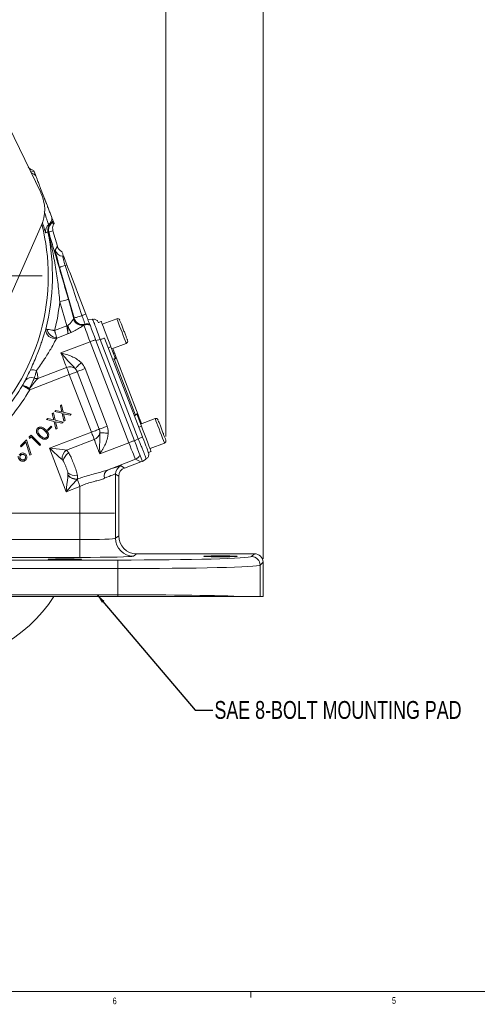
# Model space of a CAD drawing. Header units: inches. Extents: x 0.3 to 33.9, y 0.2 to 21.6.
# Tile 2 of 26: x 9.7 to 16.1, y 0.2 to 14. Entities that reach past the tile are written whole.
import ezdxf

# ---------------------------------------------------------------- set-up
doc = ezdxf.new("R2010")
doc.units = ezdxf.units.IN
doc.header["$MEASUREMENT"] = 0
doc.layers.add('SLD-0', color=7, linetype='Continuous', lineweight=15)
doc.styles.add('SLDTEXTSTYLE0', font='TXT', dxfattribs={"width": 0.75})
doc.dimstyles.new('SLDDIMSTYLE0', dxfattribs={"dimtxt": 0.25, "dimasz": 0.13, "dimexe": 0, "dimexo": 0.0625, "dimgap": 0.0625, "dimtad": 0, "dimtih": 1, "dimtoh": 1, "dimrnd": 1e-09, "dimzin": 12, "dimdsep": 46, "dimtxsty": 'SLDTEXTSTYLE0', "dimsah": 1, "dimcen": 0.09, "dimadec": 0, "dimazin": 3, "dimtfac": 1, "dimtofl": 0, "dimtmove": 0, "dimatfit": 3, "dimfxl": 1, "dimfrac": 2, "dimtolj": 1, "dimtzin": 12, "dimarcsym": 0})
doc.dimstyles.new('SLDDIMSTYLE1', dxfattribs={"dimtxt": 0.25, "dimasz": 0.13, "dimexe": 0, "dimexo": 0.0625, "dimgap": 0.0625, "dimtad": 0, "dimtih": 1, "dimtoh": 1, "dimrnd": 1e-09, "dimzin": 12, "dimdsep": 46, "dimtxsty": 'SLDTEXTSTYLE0', "dimsah": 1, "dimcen": 0.09, "dimadec": 0, "dimazin": 3, "dimtfac": 1, "dimtmove": 0, "dimatfit": 0, "dimfxl": 1, "dimfrac": 2, "dimtolj": 1, "dimtzin": 12, "dimarcsym": 0})
doc.dimstyles.new('SLDDIMSTYLE2', dxfattribs={"dimtxt": 0, "dimasz": 0.13, "dimexe": 0, "dimexo": 0.0625, "dimgap": 0, "dimtad": 0, "dimtih": 1, "dimtoh": 1, "dimdec": 0, "dimrnd": 1e-09, "dimzin": 0, "dimdsep": 46, "dimtxsty": 'Standard', "dimsah": 1, "dimcen": 0.09, "dimadec": 0, "dimazin": 0, "dimtfac": 0.13, "dimtdec": 0, "dimtofl": 0, "dimtmove": 0, "dimatfit": 3, "dimfxl": 1, "dimfrac": 2, "dimtolj": 1, "dimtzin": 0, "dimarcsym": 0})

# ---------------------------------------------------------------- blocks, each defined once
blk = doc.blocks.new('_D_1')
at = {"layer": 'SLD-0'}
for p, q in [((11.704, 8.197), (11.704, 15.704)), ((11.907, 15.616), (11.856, 15.616)), ((11.856, 15.616), (11.856, 15.219)), ((12.865, 15.616), (12.916, 15.616)), ((12.916, 15.616), (12.916, 15.219)), ((13.069, 6.483), (13.069, 15.704)), ((11.704, 15.579), (11.454, 15.579)), ((13.069, 15.579), (13.319, 15.579)), ((11.856, 15.219), (11.907, 15.219)), ((12.916, 15.219), (12.865, 15.219))]:
    blk.add_line(p, q, dxfattribs=at)
for points in [[(11.704, 15.579), (11.574, 15.599), (11.574, 15.559)], [(13.069, 15.579), (13.199, 15.559), (13.199, 15.599)]]:
    blk.add_solid(points, dxfattribs=at)
at = {"layer": 'SLD-0', "char_height": 0.25, "attachment_point": 1, "style": 'SLDTEXTSTYLE0'}
for s, insert in [('1.36', (11.961, 15.989, -2.334)), ('34.67', (11.971, 15.541, -2.334))]:
    blk.add_mtext(s, dxfattribs=dict(at, insert=insert))
blk = doc.blocks.new('_D_2')
at = {"layer": 'SLD-0'}
for p, q in [((8.347, 9.807), (8.347, 15.704)), ((9.546, 15.616), (9.496, 15.616)), ((9.496, 15.616), (9.496, 15.219)), ((10.505, 15.616), (10.555, 15.616)), ((10.555, 15.616), (10.555, 15.219)), ((11.704, 8.197), (11.704, 15.704)), ((8.347, 15.579), (9.407, 15.579)), ((11.704, 15.579), (10.644, 15.579)), ((9.496, 15.219), (9.546, 15.219)), ((10.555, 15.219), (10.505, 15.219))]:
    blk.add_line(p, q, dxfattribs=at)
for points in [[(8.347, 15.579), (8.477, 15.559), (8.477, 15.599)], [(11.704, 15.579), (11.574, 15.599), (11.574, 15.559)]]:
    blk.add_solid(points, dxfattribs=at)
at = {"layer": 'SLD-0', "char_height": 0.25, "attachment_point": 1, "style": 'SLDTEXTSTYLE0'}
for s, insert in [('3.36', (9.601, 15.989, -2.334)), ('85.26', (9.61, 15.541, -2.334))]:
    blk.add_mtext(s, dxfattribs=dict(at, insert=insert))
blk = doc.blocks.new('SW_CENTERMARKSYMBOL_0')
at = {"layer": 'SLD-0', "color": 0}
for p, q in [((0, 1), (0, 2.87)), ((0, 0), (0, 0.5)), ((-1, 0), (-2.87, 0)), ((0, 0), (-0.5, 0)), ((0, 0), (0, -0.5)), ((0, 0), (0.5, 0)), ((1, 0), (2.87, 0)), ((0, -1), (0, -2.87))]:
    blk.add_line(p, q, dxfattribs=at)
blk = doc.blocks.new('SW_CENTERMARKSYMBOL_1')
at = {"layer": 'SLD-0', "color": 0}
for p, q in [((0, 1), (0, 2.635)), ((0, 0), (0, 0.5)), ((-1, 0), (-2.635, 0)), ((0, 0), (-0.5, 0)), ((0, 0), (0, -0.5)), ((0, 0), (0.5, 0)), ((1, 0), (2.635, 0)), ((0, -1), (0, -2.635))]:
    blk.add_line(p, q, dxfattribs=at)

msp = doc.modelspace()

# ---------------------------------------------------------------- linework, layer by layer
at = {"color": 7, "linetype": 'Continuous', "lineweight": 15}
for p, q in [((9.223, 13.115), (9.947, 11.621)), ((10.036, 11.446), (9.946, 11.679)), ((10.125, 11.214), (10.13, 11.201)), ((9.954, 11.154), (9.309, 9.707)), ((10.053, 11.07), (10.048, 11.069)), ((10.06, 11.065), (10.053, 11.07)), ((10.119, 11.087), (10.06, 11.065)), ((10.096, 11.188), (10.09, 11.187)), ((10.181, 10.872), (10.119, 11.087)), ((10.119, 11.087), (10.119, 11.087)), ((10.152, 10.814), (10.181, 10.872)), ((10.263, 10.742), (10.269, 10.726)), ((10.416, 9.862), (10.212, 10.575)), ((10.313, 9.751), (10.216, 10.09)), ((10.336, 10.124), (10.414, 9.851)), ((10.414, 9.851), (10.417, 9.857)), ((10.417, 9.857), (10.416, 9.862)), ((10.611, 9.835), (10.67, 9.846)), ((10.67, 9.846), (10.677, 9.836)), ((10.746, 9.82), (10.76, 9.796)), ((11.015, 9.852), (10.812, 9.774)), ((10.142, 9.686), (10.313, 9.751)), ((10.554, 9.762), (10.558, 9.764)), ((10.558, 9.764), (10.564, 9.769)), ((10.797, 9.811), (10.76, 9.797)), ((10.33, 9.641), (10.173, 9.581)), ((10.722, 9.546), (10.781, 9.558)), ((10.722, 9.546), (11.263, 8.137)), ((10.781, 9.558), (11.315, 8.168)), ((10.844, 9.578), (11.375, 8.194)), ((10.64, 9.528), (10.232, 9.371)), ((11.184, 8.111), (10.64, 9.528)), ((10.933, 9.459), (10.895, 9.445)), ((10.933, 9.459), (10.999, 9.287)), ((10.944, 9.428), (11.148, 9.506)), ((10.958, 9.433), (10.986, 9.361)), ((10.956, 9.285), (10.977, 9.289)), ((10.977, 9.289), (11.28, 8.498)), ((11.006, 9.309), (11.315, 8.503)), ((9.905, 9.013), (10.31, 9.168)), ((10.569, 9.151), (10.878, 8.343)), ((10.349, 9.067), (9.794, 8.853)), ((10.659, 8.259), (10.349, 9.067)), ((10.769, 8.301), (10.459, 9.109)), ((9.691, 8.915), (9.691, 8.916)), ((9.788, 8.872), (9.794, 8.853)), ((10.224, 8.629), (10.239, 8.644)), ((10.243, 8.545), (10.224, 8.629)), ((10.239, 8.644), (10.264, 8.54)), ((10.03, 8.436), (10.046, 8.451)), ((10.134, 8.411), (10.03, 8.436)), ((10.046, 8.451), (10.13, 8.431)), ((10.11, 8.515), (10.125, 8.53)), ((10.13, 8.431), (10.11, 8.515)), ((10.125, 8.53), (10.15, 8.426)), ((10.144, 8.549), (10.16, 8.565)), ((10.248, 8.524), (10.144, 8.549)), ((10.16, 8.565), (10.243, 8.545)), ((10.274, 8.413), (10.248, 8.524)), ((10.264, 8.54), (10.375, 8.514)), ((10.359, 8.498), (10.269, 8.519)), ((10.269, 8.519), (10.29, 8.429)), ((10.375, 8.514), (10.359, 8.498)), ((11.263, 8.487), (11.28, 8.498)), ((11.295, 8.515), (11.361, 8.342)), ((11.336, 8.451), (11.363, 8.379)), ((11.553, 8.451), (11.349, 8.373)), ((10.043, 8.293), (10.092, 8.343)), ((10.054, 8.282), (10.043, 8.293)), ((10.103, 8.332), (10.054, 8.282)), ((10.092, 8.343), (10.103, 8.332)), ((10.161, 8.3), (10.134, 8.411)), ((10.15, 8.426), (10.261, 8.4)), ((10.245, 8.385), (10.155, 8.406)), ((10.155, 8.406), (10.176, 8.315)), ((10.176, 8.315), (10.161, 8.3)), ((10.261, 8.4), (10.245, 8.385)), ((10.29, 8.429), (10.274, 8.413)), ((11.361, 8.342), (11.324, 8.328)), ((9.787, 8.192), (9.813, 8.218)), ((9.792, 8.171), (9.787, 8.192)), ((9.813, 8.192), (9.792, 8.171)), ((9.813, 8.218), (9.946, 8.085)), ((9.933, 8.072), (9.813, 8.192)), ((10.071, 8.034), (10.659, 8.259)), ((10.698, 8.158), (10.309, 8.008)), ((11.263, 8.137), (11.315, 8.168)), ((9.663, 8.068), (9.747, 8.152)), ((9.675, 8.055), (9.663, 8.068)), ((9.739, 8.119), (9.675, 8.055)), ((9.796, 7.939), (9.739, 8.119)), ((9.747, 8.152), (9.812, 7.945)), ((9.946, 8.085), (9.933, 8.072)), ((10.305, 7.424), (10.071, 8.034)), ((10.776, 7.955), (11.184, 8.111)), ((11.303, 8.023), (11.306, 8.025)), ((11.482, 8.028), (11.685, 8.106)), ((9.812, 7.945), (9.796, 7.939)), ((10.309, 8.008), (10.341, 7.968)), ((11.277, 7.879), (10.884, 7.728)), ((11.354, 7.845), (11.277, 7.879)), ((11.374, 7.848), (11.425, 7.879)), ((11.423, 7.89), (11.425, 7.879)), ((11.459, 7.976), (11.496, 7.99)), ((11.459, 7.976), (11.464, 7.949)), ((11.078, 7.787), (11.122, 7.756)), ((11.122, 7.756), (11.354, 7.845)), ((10.33, 7.662), (10.328, 7.689)), ((10.329, 7.655), (10.33, 7.662)), ((10.465, 7.602), (10.46, 7.597)), ((10.998, 7.67), (10.998, 6.77)), ((11.042, 7.64), (10.998, 7.67)), ((11.042, 6.803), (11.042, 7.64)), ((10.498, 7.499), (10.305, 7.424)), ((10.498, 6.751), (10.498, 7.499)), ((10.998, 6.77), (11.042, 6.803)), ((9.293, 6.751), (10.498, 6.751)), ((10.498, 6.751), (10.498, 6.501)), ((10.498, 6.501), (9.404, 6.501)), ((11.292, 6.553), (11.248, 6.52)), ((11.292, 6.553), (12.949, 6.553)), ((12.908, 6.513), (12.949, 6.553)), ((5.675, 6.465), (11.029, 6.465)), ((11.029, 6.345), (11.029, 6.465)), ((13.069, 6.433), (13.028, 6.393)), ((13.028, 6.393), (13.028, 5.952)), ((13.069, 6.433), (13.069, 5.952)), ((11.029, 6.345), (5.675, 6.345)), ((11.029, 5.978), (11.029, 6.345)), ((5.675, 5.978), (11.029, 5.978)), ((11.029, 5.952), (5.675, 5.952)), ((11.029, 5.952), (11.029, 5.978)), ((13.028, 5.952), (12.803, 5.952)), ((13.069, 5.952), (13.028, 5.952))]:
    msp.add_line(p, q, dxfattribs=at)
at = {"color": 7, "linetype": 'Continuous', "lineweight": 0}
for p, q in [((33.523, 0.411), (0.523, 0.411)), ((12.898, 0.411), (12.898, 0.326))]:
    msp.add_line(p, q, dxfattribs=at)
at = {"color": 8, "linetype": 'Continuous', "lineweight": 15, "flags": 128}
for points in [[(9.809, 11.906), (9.823, 11.912), (9.853, 11.923)], [(11.02, 9.84), (11.016, 9.851), (11.015, 9.852)], [(11.148, 9.506), (11.147, 9.508), (11.142, 9.521), (11.133, 9.545), (11.121, 9.577), (11.105, 9.617), (11.089, 9.661), (11.071, 9.706), (11.055, 9.749), (11.04, 9.788), (11.028, 9.819), (11.02, 9.84)], [(11.557, 8.44), (11.553, 8.45), (11.553, 8.451)], [(11.685, 8.106), (11.685, 8.108), (11.68, 8.121), (11.671, 8.144), (11.658, 8.177), (11.643, 8.217), (11.626, 8.26), (11.609, 8.306), (11.592, 8.349), (11.577, 8.387), (11.565, 8.418), (11.557, 8.44)]]:
    msp.add_lwpolyline(points, dxfattribs=at)
at = {"color": 7, "linetype": 'Continuous', "lineweight": 15, "flags": 128}
for points in [[(10.13, 11.201), (10.116, 11.195), (10.11, 11.193), (10.096, 11.188)], [(10.135, 11.188), (10.134, 11.192), (10.132, 11.195), (10.131, 11.198), (10.13, 11.201)], [(10.048, 11.069), (10.04, 11.066), (10.019, 11.058)], [(10.089, 11.187), (10.081, 11.184), (10.061, 11.176)], [(10.263, 10.742), (10.26, 10.751), (10.256, 10.76), (10.253, 10.77), (10.249, 10.779), (10.245, 10.789), (10.242, 10.798)], [(10.212, 10.575), (10.214, 10.575), (10.218, 10.577), (10.225, 10.579), (10.235, 10.581), (10.246, 10.585), (10.259, 10.589), (10.274, 10.593), (10.29, 10.597)], [(10.336, 10.124), (10.333, 10.123), (10.325, 10.121), (10.314, 10.118), (10.299, 10.114), (10.281, 10.109), (10.261, 10.103), (10.239, 10.096), (10.216, 10.09)], [(10.416, 9.862), (10.419, 9.863), (10.425, 9.865), (10.436, 9.868), (10.449, 9.871), (10.466, 9.876), (10.485, 9.882), (10.505, 9.887), (10.526, 9.893)], [(10.722, 9.546), (10.701, 9.603), (10.68, 9.657), (10.661, 9.707), (10.644, 9.751), (10.63, 9.786), (10.62, 9.813), (10.614, 9.829), (10.611, 9.835)], [(10.325, 9.755), (10.324, 9.755), (10.322, 9.754), (10.321, 9.754), (10.319, 9.753), (10.317, 9.753), (10.316, 9.752), (10.314, 9.752), (10.313, 9.751)], [(10.797, 9.811), (10.799, 9.807), (10.805, 9.791), (10.815, 9.766), (10.828, 9.731), (10.844, 9.689), (10.862, 9.642), (10.881, 9.593), (10.9, 9.544), (10.917, 9.499), (10.933, 9.459)], [(10.64, 9.528), (10.651, 9.532), (10.661, 9.536), (10.672, 9.54), (10.682, 9.544), (10.692, 9.547), (10.701, 9.551), (10.71, 9.554), (10.718, 9.558)], [(10.31, 9.168), (10.304, 9.185), (10.296, 9.205), (10.287, 9.228), (10.278, 9.254), (10.267, 9.281), (10.256, 9.31), (10.244, 9.34), (10.232, 9.371)], [(10.992, 9.303), (10.995, 9.304), (10.998, 9.305), (11.001, 9.306), (11.003, 9.307), (11.004, 9.308), (11.005, 9.308), (11.006, 9.308), (11.006, 9.309)], [(10.349, 9.067), (10.343, 9.082), (10.338, 9.097), (10.332, 9.112), (10.327, 9.125), (10.322, 9.138), (10.318, 9.15), (10.314, 9.16), (10.31, 9.168)], [(10.432, 9.152), (10.436, 9.157), (10.443, 9.163), (10.451, 9.172), (10.462, 9.182), (10.474, 9.194), (10.487, 9.207), (10.501, 9.22), (10.515, 9.234)], [(10.459, 9.109), (10.464, 9.111), (10.473, 9.114), (10.484, 9.118), (10.498, 9.124), (10.514, 9.13), (10.531, 9.136), (10.55, 9.143), (10.569, 9.151)], [(9.905, 9.013), (9.888, 8.992), (9.867, 8.968), (9.843, 8.939), (9.816, 8.907), (9.788, 8.872)], [(10.459, 9.109), (10.453, 9.107), (10.445, 9.103), (10.434, 9.099), (10.42, 9.094), (10.404, 9.088), (10.387, 9.081), (10.368, 9.074), (10.349, 9.067)], [(9.691, 8.915), (9.693, 8.913), (9.699, 8.909), (9.709, 8.904), (9.722, 8.896), (9.738, 8.887), (9.755, 8.876), (9.774, 8.865), (9.794, 8.853)], [(11.315, 8.503), (11.315, 8.503), (11.314, 8.503), (11.313, 8.503), (11.312, 8.502), (11.31, 8.501), (11.307, 8.5), (11.304, 8.499), (11.301, 8.498)], [(10.769, 8.301), (10.763, 8.299), (10.755, 8.296), (10.743, 8.292), (10.73, 8.286), (10.714, 8.28), (10.697, 8.274), (10.678, 8.267), (10.659, 8.259)], [(10.769, 8.301), (10.774, 8.304), (10.783, 8.307), (10.794, 8.311), (10.808, 8.316), (10.824, 8.322), (10.841, 8.329), (10.859, 8.336), (10.878, 8.343)], [(11.361, 8.342), (11.376, 8.302), (11.394, 8.257), (11.413, 8.208), (11.431, 8.159), (11.449, 8.112), (11.466, 8.07), (11.479, 8.036), (11.489, 8.01), (11.495, 7.994), (11.496, 7.99)], [(10.698, 8.158), (10.695, 8.166), (10.691, 8.176), (10.687, 8.188), (10.682, 8.201), (10.677, 8.214), (10.671, 8.229), (10.665, 8.244), (10.659, 8.259)], [(10.776, 7.955), (10.764, 7.985), (10.753, 8.016), (10.742, 8.045), (10.731, 8.072), (10.721, 8.098), (10.712, 8.121), (10.705, 8.141), (10.698, 8.158)], [(10.778, 8.251), (10.784, 8.25), (10.793, 8.25), (10.805, 8.249), (10.82, 8.249), (10.837, 8.248), (10.855, 8.247), (10.875, 8.247), (10.895, 8.246)], [(11.376, 8.191), (11.393, 8.149), (11.408, 8.108), (11.423, 8.07), (11.435, 8.038), (11.446, 8.011), (11.453, 7.991), (11.458, 7.979), (11.459, 7.976)], [(10.249, 7.874), (10.229, 7.892), (10.203, 7.915), (10.174, 7.941), (10.142, 7.97), (10.107, 8.001), (10.071, 8.034)], [(10.071, 8.034), (10.119, 8.028), (10.165, 8.024), (10.209, 8.019), (10.248, 8.015), (10.282, 8.011), (10.309, 8.008)], [(11.184, 8.111), (11.194, 8.115), (11.205, 8.119), (11.215, 8.123), (11.226, 8.127), (11.235, 8.131), (11.245, 8.135), (11.254, 8.138), (11.262, 8.141)], [(11.374, 7.848), (11.372, 7.854), (11.366, 7.87), (11.356, 7.896), (11.342, 7.932), (11.325, 7.976), (11.306, 8.026), (11.285, 8.08), (11.263, 8.137)], [(10.305, 7.424), (10.311, 7.479), (10.316, 7.532), (10.321, 7.58), (10.326, 7.622), (10.329, 7.655)], [(10.46, 7.597), (10.437, 7.572), (10.409, 7.541), (10.377, 7.505), (10.342, 7.465), (10.305, 7.424)], [(10.46, 7.597), (10.464, 7.589), (10.467, 7.579), (10.472, 7.567), (10.476, 7.555), (10.482, 7.542), (10.487, 7.528), (10.492, 7.513), (10.498, 7.499)]]:
    msp.add_lwpolyline(points, dxfattribs=at)
at = {"color": 8, "linetype": 'Continuous', "lineweight": 15}
for centre, radius, start, end in [((9.79, 11.777), 0.12, 43.214, 78.1732), ((7.097, 10.452), 2.956, 0, 14.1577), ((7.097, 10.452), 2.956, 297.7693, 0)]:
    msp.add_arc(centre, radius, start, end, dxfattribs=at)
at = {"color": 7, "linetype": 'Continuous', "lineweight": 15}
for centre, radius, start, end in [((9.449, 11.379), 0.554, 335.9635, 25.8487), ((9.985, 11.269), 0.12, 309.1171, 358.7887), ((10.014, 11.28), 0.12, 309.2129, 333.1507), ((10.014, 11.28), 0.12, 309.1715, 332.6754), ((10.017, 11.278), 0.12, 311.3301, 331.6786), ((10.136, 11.083), 0.12, 129.1215, 191.751), ((7.097, 10.452), 3.015, 345.6908, 11.8216), ((10.165, 11.094), 0.12, 129.2219, 191.8421), ((10.168, 11.097), 0.119, 131.2665, 193.1355), ((10.175, 11.098), 0.12, 131.3392, 196.0153), ((10.267, 10.847), 0.12, 196.0925, 265.0507), ((10.246, 10.608), 0.12, 78.9122, 85.054), ((9.191, 13.373), 2.986, 291.6059, 292.1139), ((7.097, 10.452), 3.14, 345.8817, 353.3842), ((10.524, 9.878), 0.119, 195.7986, 286.6086), ((10.53, 9.884), 0.12, 196.0923, 286.6454), ((10.533, 9.89), 0.12, 196.0923, 286.5435), ((1.127, 34.362), 26.211, 291.0135, 291.1416), ((11.027, 9.822), 0.032, 21, 111), ((10.142, 9.7), 0.124, 176.873, 284.0433), ((10.196, 9.746), 0.167, 194.5391, 262.1895), ((10.959, 10.026), 0.689, 203.1778, 212.0691), ((10.597, 9.649), 0.121, 69.4844, 110.8187), ((10.597, 9.65), 0.12, 69.6509, 109.143), ((10.598, 9.654), 0.12, 71.1324, 106.6573), ((10.601, 9.66), 0.12, 73.9767, 106.5561), ((11.136, 9.536), 0.032, 291, 21), ((10.961, 9.35), 0.0274, 24.5917, 84.2085), ((9.84, 9.043), 0.0929, 58.7294, 116.0355), ((10.357, 9.055), 0.123, 52.7651, 112.5007), ((9.814, 8.921), 0.105, 66.3812, 143.1577), ((9.891, 9.128), 0.116, 252.1577, 276.7772), ((7.097, 10.452), 3.015, 314.4564, 329.3474), ((7.097, 10.452), 3.135, 314.4564, 329.3474), ((9.626, 8.641), 0.283, 55.0681, 76.6024), ((11.31, 8.442), 0.0274, 317.7912, 17.4086), ((11.564, 8.421), 0.032, 21, 111), ((10.657, 8.273), 0.123, 289.4992, 349.235), ((11.674, 8.136), 0.032, 291, 21), ((10.395, 7.89), 0.147, 125.7517, 186.2483), ((10.413, 7.838), 0.149, 119.1568, 174.4774), ((11.234, 7.992), 0.12, 291.0772, 332.4057), ((11.123, 7.67), 0.125, 111.0522, 179.9479), ((10.428, 7.799), 0.149, 227.5223, 282.8434), ((10.45, 7.75), 0.153, 218.0724, 273.9276), ((10.449, 7.748), 0.147, 215.7487, 276.2472), ((10.94, 7.643), 0.102, 123.1525, 197.8185), ((11.248, 6.77), 0.25, 180.0536, 269.9311), ((12.908, 6.393), 0.12, 0.046, 89.954), ((8.347, 7.122), 2.135, 213.2306, 326.7694)]:
    msp.add_arc(centre, radius, start, end, dxfattribs=at)
for centre, major_axis, ratio, start_param, end_param in [((10.22, 10.578), (-0.068, 0.236), 0.034788, 0.037954, 1.573844), ((10.296, 10.905), (0.054, 0.108), 0.998667, 2.313226, 3.135775), ((9.507, 9.322), (1.624, 3.443), 0.022792, 5.143714, 5.148273), ((10.592, 9.685), (-0.872, 2.606), 0.001529, 4.791942, 5.069611), ((10.3, 9.796), (0.114, 0.055), 0.066735, 5.948058, 6.236783), ((10.305, 9.748), (-0.024, 0.125), 0.068016, 3.669468, 4.724347), ((10.644, 9.529), (-0.09, 0.233), 0.018159, 0.088281, 1.570796), ((10.398, 9.62), (1.624, 3.443), 0.022792, 4.766336, 4.768116), ((10.986, 9.244), (-0.0164, 0.0428), 0.916331, 5.584963, 6.108652), ((11.257, 8.538), (-0.0164, 0.0428), 0.916331, 3.316126, 3.839815), ((11.188, 8.113), (-0.09, 0.233), 0.018159, 1.570796, 3.106686), ((10.453, 7.546), (0.625, 0.24), 0.032596, 0.022379, 0.79842), ((11.167, 7.64), (0.103, -0.071), 0.999103, 2.539873, 3.743313), ((11.311, 7.957), (0.11, -0.049), 0.998783, 5.498396, 5.665141), ((10.498, 7.43), (0.5, 0.24), 0.037993, 0.016646, 0.792686), ((11.292, 6.803), (-0.2, -0.15), 0.999049, 5.640226, 7.210109), ((10.498, 6.771), (0.5, 0), 0.039279, 4.712389, 6.248279), ((10.498, 6.521), (0.75, 0), 0.026186, 4.712389, 6.248279), ((11.029, 6.514), (1.88, 0), 0.026186, 4.712389, 6.257005), ((12.949, 6.433), (-0.0849, -0.0849), 0.999315, 2.356537, 3.926648), ((11.029, 6.394), (2, 0), 0.024615, 4.712389, 6.257005), ((11.029, 5.929), (2, 0), 0.024615, 0.479944, 1.570796)]:
    msp.add_ellipse(centre, major_axis=major_axis, ratio=ratio, start_param=start_param, end_param=end_param, dxfattribs=at)
for centre in [(12.472, 6.517), (10.284, 6.475)]:
    msp.add_ellipse(centre, major_axis=(0.234, 0), ratio=0.026186, dxfattribs=at)
for points, knots in [([(9.772, 11.983), (9.777, 11.975), (9.791, 11.956), (9.82, 11.94), (9.841, 11.935), (9.849, 11.933)], [0, 0, 0, 0, 0.310906, 0.735898, 1, 1, 1, 1]), ([(9.853, 11.923), (9.853, 11.922), (9.855, 11.917), (9.859, 11.906), (9.867, 11.887), (9.874, 11.868), (9.877, 11.859)], [0, 0, 0, 0, 0.114153, 0.5707765, 0.7853426, 1, 1, 1, 1]), ([(9.877, 11.859), (9.88, 11.853), (9.885, 11.84), (9.905, 11.786), (9.926, 11.732), (9.939, 11.697), (9.945, 11.683), (9.946, 11.679)], [0, 0, 0, 0, 0.322606, 0.642639, 0.869131, 0.960935, 1, 1, 1, 1]), ([(9.946, 11.679), (9.951, 11.667), (9.964, 11.63), (9.984, 11.577), (10.01, 11.51), (10.025, 11.473), (10.036, 11.446)], [0, 0, 0, 0, 0.169371, 0.500138, 0.642092, 1, 1, 1, 1]), ([(10.036, 11.446), (10.039, 11.438), (10.05, 11.41), (10.069, 11.359), (10.09, 11.305), (10.102, 11.274), (10.104, 11.268), (10.105, 11.266)], [0, 0, 0, 0, 0.070467, 0.277117, 0.56329, 0.852377, 1, 1, 1, 1]), ([(10.105, 11.266), (10.107, 11.261), (10.115, 11.241), (10.118, 11.232), (10.12, 11.226)], [0, 0, 0, 0, 0.273569, 1, 1, 1, 1]), ([(10.216, 10.09), (10.208, 10.171), (10.192, 10.333), (10.156, 10.577), (10.111, 10.824), (10.072, 10.988), (10.053, 11.07)], [0, 0, 0, 0, 0.243652, 0.488293, 0.743873, 1, 1, 1, 1]), ([(10.06, 11.065), (10.082, 10.988), (10.128, 10.836), (10.196, 10.604), (10.266, 10.367), (10.312, 10.205), (10.336, 10.124)], [0, 0, 0, 0, 0.247523, 0.495355, 0.746644, 1, 1, 1, 1]), ([(10.09, 11.187), (10.09, 11.187), (10.09, 11.187), (10.089, 11.187), (10.089, 11.187)], [0, 0, 0, 0, 0.448948, 1, 1, 1, 1]), ([(10.135, 11.188), (10.131, 11.181), (10.12, 11.162), (10.112, 11.127), (10.116, 11.101), (10.119, 11.087)], [0, 0, 0, 0, 0.230652, 0.615326, 1, 1, 1, 1]), ([(10.29, 10.597), (10.288, 10.606), (10.281, 10.629), (10.272, 10.661), (10.264, 10.692), (10.258, 10.715), (10.256, 10.726), (10.257, 10.727), (10.257, 10.728)], [0, 0, 0, 0, 0.1337929, 0.3499936, 0.5077443, 0.7147327, 0.9296262, 1, 1, 1, 1]), ([(10.269, 10.726), (10.27, 10.724), (10.272, 10.72), (10.28, 10.698), (10.292, 10.668), (10.304, 10.636), (10.312, 10.615), (10.315, 10.607)], [0, 0, 0, 0, 0.2156971, 0.4317066, 0.6496252, 0.8693258, 1, 1, 1, 1]), ([(10.315, 10.607), (10.341, 10.54), (10.429, 10.309), (10.518, 10.078), (10.581, 9.915)], [0, 0, 0, 0, 0.290691, 1, 1, 1, 1]), ([(10.325, 9.755), (10.337, 9.764), (10.361, 9.783), (10.383, 9.814), (10.397, 9.832), (10.405, 9.842), (10.407, 9.844), (10.409, 9.846)], [0, 0, 0, 0, 0.287489, 0.585556, 0.818707, 0.895757, 1, 1, 1, 1]), ([(10.567, 9.775), (10.567, 9.776), (10.567, 9.779), (10.563, 9.792), (10.555, 9.814), (10.545, 9.843), (10.534, 9.873), (10.528, 9.89), (10.526, 9.893)], [0, 0, 0, 0, 0.143667, 0.362558, 0.499578, 0.718486, 0.937392, 1, 1, 1, 1]), ([(10.581, 9.915), (10.587, 9.899), (10.596, 9.874), (10.604, 9.853), (10.607, 9.846)], [0, 0, 0, 0, 0.641408, 1, 1, 1, 1]), ([(10.746, 9.82), (10.741, 9.825), (10.731, 9.834), (10.713, 9.842), (10.694, 9.845), (10.681, 9.842), (10.675, 9.841)], [0, 0, 0, 0, 0.246743, 0.496303, 0.747817, 1, 1, 1, 1]), ([(11.166, 9.548), (11.166, 9.548), (11.167, 9.546), (11.165, 9.551), (11.162, 9.559), (11.156, 9.574), (11.147, 9.598), (11.132, 9.638), (11.114, 9.684), (11.1, 9.721), (11.089, 9.749), (11.079, 9.774), (11.068, 9.803), (11.063, 9.816), (11.06, 9.824)], [0, 0, 0, 0, 0.003712, 0.076659, 0.151153, 0.225648, 0.298594, 0.434102, 0.56961, 0.642557, 0.717051, 0.791545, 0.864492, 1, 1, 1, 1]), ([(9.799, 9.127), (9.815, 9.16), (9.846, 9.227), (9.888, 9.328), (9.925, 9.424), (9.954, 9.506), (9.978, 9.577), (10, 9.647), (10.011, 9.685), (10.018, 9.707)], [0, 0, 0, 0, 0.168885, 0.337732, 0.479286, 0.620696, 0.732062, 0.843325, 1, 1, 1, 1]), ([(10.018, 9.707), (10.02, 9.706), (10.023, 9.706), (10.033, 9.705), (10.034, 9.704)], [0, 0, 0, 0, 0.809718, 1, 1, 1, 1]), ([(10.142, 9.686), (10.142, 9.686), (10.137, 9.687), (10.129, 9.688), (10.116, 9.69), (10.094, 9.694), (10.074, 9.697), (10.051, 9.701), (10.042, 9.703), (10.034, 9.704)], [0, 0, 0, 0, 0.003429, 0.096774, 0.189236, 0.309144, 0.628417, 0.693583, 1, 1, 1, 1]), ([(10.142, 9.686), (10.142, 9.686), (10.143, 9.682), (10.145, 9.674), (10.149, 9.661), (10.156, 9.639), (10.161, 9.62), (10.168, 9.598), (10.171, 9.589), (10.173, 9.581)], [0, 0, 0, 0, 0.0034305, 0.0967708, 0.1892277, 0.308603, 0.6279225, 0.6935822, 1, 1, 1, 1]), ([(10.33, 9.641), (10.33, 9.642), (10.33, 9.642), (10.33, 9.645), (10.33, 9.65), (10.33, 9.667), (10.329, 9.697), (10.326, 9.731), (10.325, 9.751), (10.325, 9.755)], [0, 0, 0, 0, 0.0040579, 0.0146738, 0.1064969, 0.2213195, 0.5656054, 0.9113157, 1, 1, 1, 1]), ([(10.554, 9.762), (10.553, 9.761), (10.54, 9.753), (10.506, 9.731), (10.446, 9.694), (10.399, 9.672), (10.375, 9.66)], [0, 0, 0, 0, 0.032981, 0.337417, 0.65523, 1, 1, 1, 1]), ([(10.172, 9.58), (10.162, 9.562), (10.139, 9.518), (10.095, 9.438), (10.046, 9.357), (9.999, 9.282), (9.946, 9.203), (9.907, 9.149), (9.888, 9.123)], [0, 0, 0, 0, 0.141878, 0.35683, 0.50158, 0.64648, 0.823228, 1, 1, 1, 1]), ([(10.173, 9.581), (10.173, 9.581), (10.172, 9.581), (10.172, 9.58), (10.172, 9.58)], [0, 0, 0, 0, 0.209836, 1, 1, 1, 1]), ([(10.375, 9.66), (10.373, 9.66), (10.365, 9.656), (10.351, 9.65), (10.338, 9.645), (10.331, 9.642), (10.33, 9.642), (10.33, 9.641)], [0, 0, 0, 0, 0.113146, 0.55018, 0.907444, 0.987258, 1, 1, 1, 1]), ([(10.843, 9.581), (10.842, 9.581), (10.84, 9.58), (10.826, 9.575), (10.806, 9.567), (10.789, 9.561), (10.781, 9.558)], [0, 0, 0, 0, 0.25, 0.500002, 0.750001, 1, 1, 1, 1]), ([(10.432, 9.152), (10.43, 9.154), (10.405, 9.186), (10.349, 9.238), (10.284, 9.311), (10.245, 9.357), (10.233, 9.371), (10.232, 9.371)], [0, 0, 0, 0, 0.018903, 0.426946, 0.821583, 0.997921, 1, 1, 1, 1]), ([(10.232, 9.371), (10.233, 9.371), (10.246, 9.368), (10.271, 9.36), (10.322, 9.346), (10.383, 9.324), (10.451, 9.289), (10.494, 9.256), (10.513, 9.236), (10.515, 9.234)], [0, 0, 0, 0, 0.001933, 0.126805, 0.251621, 0.499635, 0.737052, 0.9738, 1, 1, 1, 1]), ([(11.006, 9.309), (11.003, 9.318), (10.995, 9.338), (10.989, 9.354), (10.986, 9.361)], [0, 0, 0, 0, 0.5, 1, 1, 1, 1]), ([(9.729, 8.984), (9.731, 8.987), (9.74, 9.005), (9.76, 9.046), (9.785, 9.097), (9.799, 9.127)], [0, 0, 0, 0, 0.086791, 0.464676, 1, 1, 1, 1]), ([(9.888, 9.123), (9.883, 9.102), (9.873, 9.065), (9.863, 9.034), (9.857, 9.02), (9.856, 9.017)], [0, 0, 0, 0, 0.498999, 0.899108, 1, 1, 1, 1]), ([(9.888, 9.123), (9.888, 9.121), (9.895, 9.099), (9.907, 9.057), (9.906, 9.027), (9.905, 9.013)], [0, 0, 0, 0, 0.023643, 0.518924, 1, 1, 1, 1]), ([(10.459, 9.109), (10.458, 9.111), (10.452, 9.125), (10.443, 9.14), (10.433, 9.151), (10.432, 9.152)], [0, 0, 0, 0, 0.1127049, 0.9062736, 1, 1, 1, 1]), ([(10.515, 9.234), (10.518, 9.232), (10.538, 9.211), (10.556, 9.182), (10.567, 9.154), (10.569, 9.151)], [0, 0, 0, 0, 0.096771, 0.892035, 1, 1, 1, 1]), ([(9.691, 8.916), (9.692, 8.916), (9.694, 8.921), (9.705, 8.939), (9.718, 8.962), (9.727, 8.979), (9.729, 8.983), (9.729, 8.984)], [0, 0, 0, 0, 0.0332, 0.184021, 0.765509, 0.96339, 1, 1, 1, 1]), ([(9.856, 9.017), (9.851, 9.006), (9.838, 8.977), (9.813, 8.925), (9.795, 8.887), (9.788, 8.872)], [0, 0, 0, 0, 0.281747, 0.729864, 1, 1, 1, 1]), ([(11.336, 8.451), (11.333, 8.458), (11.327, 8.474), (11.319, 8.494), (11.315, 8.503)], [0, 0, 0, 0, 0.5, 1, 1, 1, 1]), ([(9.928, 8.2), (9.921, 8.208), (9.906, 8.224), (9.888, 8.253), (9.885, 8.281), (9.892, 8.302), (9.9, 8.311), (9.903, 8.315)], [0, 0, 0, 0, 0.251084, 0.501201, 0.749604, 0.874788, 1, 1, 1, 1]), ([(9.903, 8.315), (9.907, 8.319), (9.916, 8.326), (9.937, 8.333), (9.966, 8.33), (9.995, 8.314), (10.011, 8.299), (10.019, 8.291)], [0, 0, 0, 0, 0.125196, 0.250389, 0.49889, 0.749035, 1, 1, 1, 1]), ([(9.916, 8.303), (9.914, 8.299), (9.908, 8.293), (9.904, 8.275), (9.91, 8.244), (9.929, 8.225), (9.941, 8.213)], [0, 0, 0, 0, 0.12528, 0.250723, 0.49957, 1, 1, 1, 1]), ([(10.007, 8.279), (9.994, 8.29), (9.975, 8.308), (9.944, 8.315), (9.927, 8.311), (9.92, 8.306), (9.916, 8.303)], [0, 0, 0, 0, 0.500267, 0.749281, 0.874748, 1, 1, 1, 1]), ([(10.778, 8.251), (10.778, 8.26), (10.777, 8.278), (10.771, 8.294), (10.769, 8.301)], [0, 0, 0, 0, 0.549887, 1, 1, 1, 1]), ([(10.878, 8.343), (10.883, 8.33), (10.894, 8.298), (10.894, 8.265), (10.895, 8.246)], [0, 0, 0, 0, 0.438478, 1, 1, 1, 1]), ([(11.704, 8.147), (11.704, 8.147), (11.704, 8.145), (11.703, 8.15), (11.7, 8.158), (11.694, 8.173), (11.684, 8.198), (11.669, 8.238), (11.652, 8.283), (11.637, 8.321), (11.627, 8.349), (11.617, 8.374), (11.606, 8.402), (11.601, 8.415), (11.598, 8.423)], [0, 0, 0, 0, 0.003712, 0.076659, 0.151153, 0.225648, 0.298594, 0.434102, 0.56961, 0.642556, 0.717051, 0.791545, 0.864492, 1, 1, 1, 1]), ([(10.043, 8.175), (10.039, 8.172), (10.03, 8.165), (10.009, 8.157), (9.981, 8.161), (9.952, 8.178), (9.936, 8.193), (9.928, 8.2)], [0, 0, 0, 0, 0.125197, 0.250356, 0.49878, 0.748955, 1, 1, 1, 1]), ([(9.941, 8.213), (9.954, 8.2), (9.973, 8.182), (10.004, 8.175), (10.021, 8.18), (10.028, 8.185), (10.031, 8.188)], [0, 0, 0, 0, 0.500415, 0.74925, 0.874697, 1, 1, 1, 1]), ([(10.036, 8.239), (10.032, 8.247), (10.023, 8.262), (10.012, 8.273), (10.007, 8.279)], [0, 0, 0, 0, 0.559618, 1, 1, 1, 1]), ([(10.019, 8.291), (10.027, 8.283), (10.042, 8.267), (10.058, 8.238), (10.061, 8.209), (10.054, 8.188), (10.046, 8.18), (10.043, 8.175)], [0, 0, 0, 0, 0.250977, 0.5011, 0.749604, 0.874806, 1, 1, 1, 1]), ([(10.031, 8.188), (10.034, 8.192), (10.041, 8.2), (10.044, 8.219), (10.039, 8.232), (10.036, 8.239)], [0, 0, 0, 0, 0.280054, 0.560548, 1, 1, 1, 1]), ([(10.776, 7.955), (10.776, 7.955), (10.776, 7.971), (10.775, 8.003), (10.774, 8.062), (10.775, 8.13), (10.779, 8.195), (10.778, 8.236), (10.778, 8.251)], [0, 0, 0, 0, 0.002077, 0.154904, 0.303194, 0.57336, 0.842251, 1, 1, 1, 1]), ([(10.895, 8.246), (10.893, 8.224), (10.887, 8.171), (10.859, 8.096), (10.826, 8.034), (10.798, 7.989), (10.784, 7.966), (10.776, 7.955), (10.776, 7.955)], [0, 0, 0, 0, 0.20602, 0.500319, 0.748356, 0.873184, 0.998067, 1, 1, 1, 1]), ([(11.315, 8.168), (11.323, 8.171), (11.34, 8.177), (11.36, 8.185), (11.374, 8.19), (11.375, 8.191), (11.376, 8.191)], [0, 0, 0, 0, 0.249999, 0.499998, 0.75, 1, 1, 1, 1]), ([(9.654, 7.868), (9.648, 7.877), (9.636, 7.893), (9.632, 7.913), (9.63, 7.922)], [0, 0, 0, 0, 0.558199, 1, 1, 1, 1]), ([(9.647, 7.936), (9.649, 7.939), (9.652, 7.945), (9.656, 7.95), (9.658, 7.952)], [0, 0, 0, 0, 0.560023, 1, 1, 1, 1]), ([(9.667, 7.937), (9.663, 7.932), (9.656, 7.923), (9.654, 7.906), (9.658, 7.892), (9.664, 7.885), (9.667, 7.881)], [0, 0, 0, 0, 0.2795766, 0.5593838, 0.7796336, 1, 1, 1, 1]), ([(9.658, 7.952), (9.665, 7.957), (9.678, 7.967), (9.701, 7.968), (9.721, 7.963), (9.731, 7.954), (9.736, 7.95)], [0, 0, 0, 0, 0.279369, 0.559054, 0.77941, 1, 1, 1, 1]), ([(9.723, 7.937), (9.718, 7.941), (9.709, 7.948), (9.692, 7.949), (9.677, 7.946), (9.67, 7.94), (9.667, 7.937)], [0, 0, 0, 0, 0.279572, 0.559357, 0.779606, 1, 1, 1, 1]), ([(9.667, 7.881), (9.671, 7.877), (9.681, 7.87), (9.697, 7.869), (9.712, 7.872), (9.719, 7.878), (9.723, 7.881)], [0, 0, 0, 0, 0.279557, 0.559316, 0.779571, 1, 1, 1, 1]), ([(9.723, 7.881), (9.726, 7.886), (9.734, 7.895), (9.735, 7.912), (9.732, 7.926), (9.726, 7.933), (9.723, 7.937)], [0, 0, 0, 0, 0.279557, 0.559314, 0.779572, 1, 1, 1, 1]), ([(9.736, 7.95), (9.741, 7.943), (9.752, 7.93), (9.754, 7.905), (9.748, 7.883), (9.739, 7.873), (9.735, 7.868)], [0, 0, 0, 0, 0.279631, 0.558972, 0.779504, 1, 1, 1, 1]), ([(10.341, 7.968), (10.349, 7.953), (10.367, 7.921), (10.391, 7.865), (10.416, 7.803), (10.439, 7.738), (10.455, 7.685), (10.46, 7.659), (10.461, 7.654)], [0, 0, 0, 0, 0.171276, 0.384256, 0.500237, 0.720192, 0.938779, 1, 1, 1, 1]), ([(11.425, 7.885), (11.431, 7.888), (11.442, 7.895), (11.455, 7.91), (11.463, 7.929), (11.464, 7.943), (11.464, 7.949)], [0, 0, 0, 0, 0.252651, 0.503903, 0.753132, 1, 1, 1, 1]), ([(9.735, 7.868), (9.728, 7.862), (9.715, 7.852), (9.691, 7.849), (9.669, 7.855), (9.659, 7.864), (9.654, 7.868)], [0, 0, 0, 0, 0.279695, 0.559059, 0.779542, 1, 1, 1, 1]), ([(10.265, 7.852), (10.265, 7.853), (10.26, 7.861), (10.254, 7.868), (10.249, 7.874)], [0, 0, 0, 0, 0.066957, 1, 1, 1, 1]), ([(10.328, 7.689), (10.327, 7.692), (10.325, 7.707), (10.316, 7.735), (10.304, 7.767), (10.292, 7.799), (10.28, 7.826), (10.27, 7.845), (10.265, 7.852)], [0, 0, 0, 0, 0.054646, 0.26791, 0.499936, 0.623154, 0.841136, 1, 1, 1, 1]), ([(10.461, 7.654), (10.462, 7.653), (10.465, 7.633), (10.465, 7.617), (10.465, 7.602)], [0, 0, 0, 0, 0.061954, 1, 1, 1, 1]), ([(10.465, 7.602), (10.489, 7.611), (10.546, 7.632), (10.637, 7.659), (10.728, 7.683), (10.812, 7.705), (10.86, 7.721), (10.884, 7.728)], [0, 0, 0, 0, 0.171643, 0.396296, 0.62426, 0.810866, 1, 1, 1, 1]), ([(10.842, 7.612), (10.824, 7.605), (10.787, 7.591), (10.719, 7.574), (10.643, 7.554), (10.567, 7.53), (10.519, 7.508), (10.498, 7.499)], [0, 0, 0, 0, 0.191641, 0.387772, 0.602568, 0.823877, 1, 1, 1, 1]), ([(12.803, 5.952), (12.763, 5.952), (12.687, 5.952), (12.545, 5.952), (12.389, 5.952), (12.216, 5.952), (12.028, 5.952), (11.828, 5.952), (11.594, 5.952), (11.327, 5.952), (11.128, 5.952), (11.029, 5.952)], [0, 0, 0, 0, 0.110367, 0.212962, 0.315885, 0.418482, 0.52113, 0.624104, 0.726755, 0.863377, 1, 1, 1, 1])]:
    msp.add_open_spline(points, degree=3, knots=knots, dxfattribs=at)
at = {"color": 8, "linetype": 'Continuous', "lineweight": 15}
for points, knots in [([(10.061, 11.176), (10.06, 11.176), (10.06, 11.176), (10.057, 11.18), (10.049, 11.199), (10.039, 11.228), (10.025, 11.267), (10.011, 11.309), (10.001, 11.339), (9.997, 11.35)], [0, 0, 0, 0, 0.0202462, 0.1958685, 0.371488, 0.5459147, 0.7203354, 0.8933195, 1, 1, 1, 1]), ([(10.019, 11.058), (10.018, 11.059), (10.016, 11.06), (10.01, 11.074), (10.002, 11.102), (9.99, 11.143), (9.979, 11.179), (9.971, 11.204), (9.97, 11.209)], [0, 0, 0, 0, 0.143248, 0.346798, 0.550335, 0.752367, 0.954373, 1, 1, 1, 1]), ([(10.677, 9.836), (10.678, 9.834), (10.681, 9.829), (10.693, 9.801), (10.707, 9.765), (10.725, 9.719), (10.749, 9.651), (10.768, 9.594), (10.781, 9.558)], [0, 0, 0, 0, 0.126701, 0.277031, 0.425145, 0.573262, 0.723588, 1, 1, 1, 1]), ([(11.315, 8.168), (11.33, 8.132), (11.354, 8.076), (11.381, 8.01), (11.399, 7.964), (11.412, 7.928), (11.423, 7.898), (11.423, 7.892), (11.423, 7.89)], [0, 0, 0, 0, 0.2720333, 0.4199823, 0.5657497, 0.711521, 0.859466, 1, 1, 1, 1])]:
    msp.add_open_spline(points, degree=3, knots=knots, dxfattribs=at)

# ---------------------------------------------------------------- block references
at = {"layer": 'SLD-0'}
for name, p in [('SW_CENTERMARKSYMBOL_0', (7.097, 10.452)), ('SW_CENTERMARKSYMBOL_1', (8.347, 7.122))]:
    msp.add_blockref(name, p, dxfattribs=at)

# ---------------------------------------------------------------- texts
at = {"color": 7, "linetype": 'Continuous', "lineweight": 0, "char_height": 0.0938, "attachment_point": 1, "style": 'SLDTEXTSTYLE0'}
for s, insert in [('6', (10.957, 0.325)), ('5', (14.878, 0.33))]:
    msp.add_mtext(s, dxfattribs=dict(at, insert=insert))
at = {"layer": 'SLD-0', "insert": (12.386, 4.486), "char_height": 0.25, "attachment_point": 1, "style": 'SLDTEXTSTYLE0'}
msp.add_mtext('SAE 8-BOLT MOUNTING PAD', dxfattribs=at)

# ---------------------------------------------------------------- dimensions: what is measured, and where the dimension line sits
at = {"layer": 'SLD-0'}
for base, p1, p2, dimstyle, picture, middle in [((11.704, 15.579), (8.347, 9.757), (11.704, 8.147), 'SLDDIMSTYLE0', '_D_2', (10.025, 15.579)), ((11.7038, 15.5788), (13.0687, 6.4333), (11.7038, 8.1472), 'SLDDIMSTYLE1', '_D_1', (12.3863, 15.5788))]:
    dim = msp.add_linear_dim(base=base, p1=p1, p2=p2, dimstyle=dimstyle, dxfattribs=at)
    dim.commit()
    dim.dimension.update_dxf_attribs({"geometry": picture, "text_midpoint": middle, "dimtype": 160})

# ---------------------------------------------------------------- leaders
msp.add_leader([(10.739, 5.978), (12.115, 4.36), (12.365, 4.36)], dimstyle='SLDDIMSTYLE2', dxfattribs=at)

doc.saveas('drawing.dxf')
